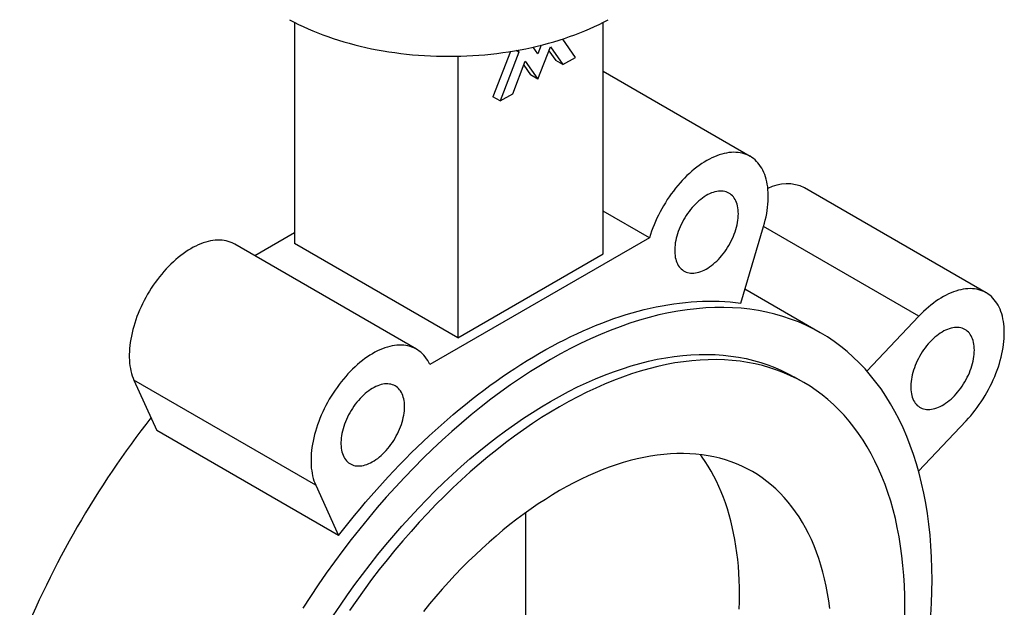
# Paper-space layout '_Isometrico' of a CAD drawing. Header units: millimetres. Extents: x -108 to 194, y -135 to 351.
# Tile 2 of 3: x -83 to 108, y 26 to 140. Entities that reach past the tile are written whole.
import ezdxf

# ---------------------------------------------------------------- set-up
doc = ezdxf.new("R2010")
doc.units = ezdxf.units.MM

psp = doc.layouts.new('_Isometrico')

# ---------------------------------------------------------------- linework, layer by layer
at = {"color": 7, "linetype": 'Continuous', "lineweight": 25}
for p, q in [((-30.05, 139.89), (-30.05, 96.86)), ((30.05, 94.82), (30.05, 139.89)), ((24.67, 133.05), (22.17, 136.62)), ((11.98, 134.18), (8.56, 125.39)), ((13.65, 134.04), (13.08, 134.37)), ((13.38, 134.42), (13.65, 134.04)), ((17.32, 133.71), (16.39, 135.03)), ((17.98, 135.41), (17.32, 133.71)), ((17.32, 128.81), (19.77, 135.12)), ((19.47, 134.35), (20.81, 132.46)), ((19.77, 135.12), (22.22, 131.64)), ((1.77, 133.27), (1.77, 78.49)), ((13.65, 134.04), (9.98, 124.57)), ((12.43, 125.98), (14.87, 132.3)), ((14.87, 132.3), (17.32, 128.81)), ((22.22, 131.64), (20.81, 132.46)), ((22.22, 131.64), (24.67, 133.05)), ((14.58, 131.53), (15.91, 129.63)), ((58.65, 113.79), (30.05, 130.3)), ((17.32, 128.81), (15.91, 129.63)), ((9.98, 124.57), (8.56, 125.39)), ((9.98, 124.57), (12.43, 125.98)), ((104.57, 87.27), (69.22, 107.68)), ((39.04, 97.97), (30.05, 103.16)), ((56.82, 85.25), (61.26, 100.17)), ((-30.05, 98.9), (-37.75, 94.46)), ((39.04, 97.97), (-3.69, 73.3)), ((-6.29, 76.3), (-41.65, 96.71)), ((1.77, 78.49), (-30.05, 96.86)), ((1.77, 78.49), (30.05, 94.82)), ((72.29, 79.51), (57.63, 87.97)), ((91.47, 82.72), (81.36, 72.04)), ((-25.9, 49.85), (-61.26, 70.26)), ((-61.26, 70.26), (-56.82, 60.46)), ((69.06, 69.82), (67.3, 70.84)), ((91.4, 52.59), (100.67, 62.38)), ((-21.47, 40.05), (-56.82, 60.46)), ((-25.9, 49.85), (-21.47, 40.05)), ((15, -60.63), (15, 44.53))]:
    psp.add_line(p, q, dxfattribs=at)
at = {"color": 8, "linetype": 'Continuous', "lineweight": 25}
psp.add_line((91.47, 82.72), (61.25, 100.16), dxfattribs=at)
at = {"color": 7, "linetype": 'Continuous', "lineweight": 25, "flags": 128}
for points in [[(-30.98, 140.38), (-30.11, 139.92), (-29.23, 139.47), (-28.32, 139.04), (-27.39, 138.62), (-26.45, 138.21), (-25.49, 137.82), (-24.51, 137.44), (-23.51, 137.08), (-22.5, 136.73), (-21.47, 136.4), (-20.43, 136.08), (-19.37, 135.78), (-18.3, 135.49), (-17.22, 135.22), (-16.13, 134.97), (-15.02, 134.74), (-13.91, 134.52), (-12.78, 134.32), (-11.65, 134.13), (-10.51, 133.97), (-9.36, 133.82), (-8.2, 133.68), (-7.04, 133.57), (-5.87, 133.47), (-4.7, 133.39), (-3.53, 133.33), (-2.36, 133.28), (-1.18, 133.26), (0, 133.25), (1.18, 133.26), (2.36, 133.28), (3.53, 133.33), (4.7, 133.39), (5.87, 133.47), (7.04, 133.57), (8.2, 133.68), (9.36, 133.82), (10.51, 133.97), (11.65, 134.13), (12.78, 134.32), (13.91, 134.52), (15.02, 134.74), (16.13, 134.97), (17.22, 135.22), (18.3, 135.49), (19.37, 135.78), (20.43, 136.08), (21.47, 136.4), (22.5, 136.73), (23.51, 137.08), (24.51, 137.44), (25.49, 137.82), (26.45, 138.21), (27.39, 138.62), (28.32, 139.04), (29.23, 139.47), (30.11, 139.92), (30.98, 140.38)], [(61.26, 100.17), (61.43, 100.8), (61.59, 101.42), (61.73, 102.05), (61.86, 102.67), (61.96, 103.28), (62.04, 103.88), (62.1, 104.48), (62.14, 105.07), (62.17, 105.65), (62.17, 106.22), (62.15, 106.77), (62.11, 107.32), (62.06, 107.85), (61.98, 108.36), (61.88, 108.86), (61.77, 109.34), (61.63, 109.81), (61.48, 110.26), (61.3, 110.69), (61.11, 111.1), (60.9, 111.49), (60.67, 111.85), (60.42, 112.2), (60.16, 112.53), (59.88, 112.83), (59.59, 113.11), (59.27, 113.37), (58.95, 113.6), (58.61, 113.81), (58.25, 114), (57.88, 114.16), (57.5, 114.29), (57.11, 114.4), (56.7, 114.49), (56.28, 114.55), (55.86, 114.58), (55.42, 114.59), (54.98, 114.57), (54.52, 114.52), (54.06, 114.45), (53.59, 114.35), (53.12, 114.23), (52.64, 114.09), (52.16, 113.91), (51.68, 113.72), (51.19, 113.5), (50.7, 113.25), (50.21, 112.98), (49.72, 112.69), (49.23, 112.38), (48.74, 112.04), (48.26, 111.68), (47.77, 111.3), (47.3, 110.9), (46.82, 110.48), (46.35, 110.05), (45.89, 109.59), (45.44, 109.12), (44.99, 108.62), (44.55, 108.12), (44.12, 107.6), (43.7, 107.06), (43.29, 106.51), (42.9, 105.95), (42.51, 105.38), (42.14, 104.79), (41.78, 104.2), (41.44, 103.6), (41.1, 102.99), (40.79, 102.37), (40.49, 101.75), (40.21, 101.13), (39.94, 100.5), (39.69, 99.87), (39.46, 99.23), (39.24, 98.6), (39.04, 97.97)], [(56.34, 102.64), (56.33, 103.04), (56.3, 103.42), (56.25, 103.79), (56.18, 104.15), (56.09, 104.49), (55.98, 104.81), (55.86, 105.12), (55.71, 105.4), (55.55, 105.67), (55.37, 105.91), (55.18, 106.13), (54.96, 106.33), (54.74, 106.51), (54.49, 106.66), (54.24, 106.79), (53.97, 106.89), (53.69, 106.97), (53.39, 107.02), (53.09, 107.05), (52.78, 107.05), (52.46, 107.03), (52.13, 106.98), (51.79, 106.9), (51.45, 106.8), (51.11, 106.68), (50.76, 106.53), (50.41, 106.36), (50.06, 106.16), (49.71, 105.94), (49.36, 105.7), (49.02, 105.44), (48.68, 105.15), (48.34, 104.85), (48.01, 104.53), (47.68, 104.19), (47.36, 103.84), (47.06, 103.47), (46.76, 103.08), (46.47, 102.69), (46.19, 102.28), (45.93, 101.86), (45.68, 101.43), (45.45, 101), (45.23, 100.55), (45.02, 100.11), (44.84, 99.66), (44.66, 99.21), (44.51, 98.75), (44.38, 98.3), (44.26, 97.86), (44.16, 97.41), (44.08, 96.97), (44.02, 96.54), (43.98, 96.11), (43.96, 95.7), (43.96, 95.29), (43.98, 94.9), (44.02, 94.52), (44.08, 94.16), (44.16, 93.81), (44.26, 93.48), (44.38, 93.16), (44.51, 92.87), (44.66, 92.59), (44.84, 92.34), (45.02, 92.11), (45.23, 91.9), (45.45, 91.71), (45.68, 91.54), (45.93, 91.4), (46.19, 91.29), (46.47, 91.2), (46.76, 91.13), (47.06, 91.09), (47.36, 91.08), (47.68, 91.09), (48.01, 91.13), (48.34, 91.19), (48.68, 91.28), (49.02, 91.39), (49.36, 91.53), (49.71, 91.69), (50.06, 91.87), (50.41, 92.08), (50.76, 92.31), (51.11, 92.56), (51.45, 92.83), (51.79, 93.13), (52.13, 93.44), (52.46, 93.77), (52.78, 94.12), (53.09, 94.48), (53.39, 94.86), (53.69, 95.25), (53.97, 95.65), (54.24, 96.06), (54.49, 96.49), (54.74, 96.92), (54.96, 97.36), (55.18, 97.8), (55.37, 98.25), (55.55, 98.7), (55.71, 99.15), (55.86, 99.6), (55.98, 100.05), (56.09, 100.5), (56.18, 100.94), (56.25, 101.38), (56.3, 101.81), (56.33, 102.23), (56.34, 102.64)], [(-41.65, 96.71), (-41.78, 96.78), (-42.14, 96.96), (-42.51, 97.11), (-42.9, 97.24), (-43.29, 97.35), (-43.7, 97.42), (-44.12, 97.48), (-44.55, 97.5), (-44.99, 97.5), (-45.44, 97.48), (-45.89, 97.43), (-46.35, 97.35), (-46.82, 97.25), (-47.3, 97.12), (-47.77, 96.96), (-48.26, 96.79), (-48.74, 96.58), (-49.23, 96.36), (-49.72, 96.11), (-50.21, 95.83), (-50.7, 95.53), (-51.19, 95.21), (-51.68, 94.87), (-52.16, 94.51), (-52.64, 94.12), (-53.12, 93.72), (-53.59, 93.3), (-54.06, 92.85), (-54.52, 92.39), (-54.98, 91.91), (-55.42, 91.42), (-55.86, 90.91), (-56.28, 90.38), (-56.7, 89.84), (-57.11, 89.29), (-57.5, 88.73), (-57.88, 88.15), (-58.25, 87.56), (-58.61, 86.97), (-58.95, 86.37), (-59.27, 85.75), (-59.59, 85.14), (-59.88, 84.52), (-60.16, 83.89), (-60.42, 83.26), (-60.67, 82.63), (-60.9, 81.99), (-61.11, 81.36), (-61.3, 80.73), (-61.48, 80.1), (-61.63, 79.47), (-61.77, 78.85), (-61.88, 78.23), (-61.98, 77.62), (-62.06, 77.02), (-62.11, 76.42), (-62.15, 75.84), (-62.17, 75.26), (-62.17, 74.69), (-62.14, 74.14), (-62.1, 73.6), (-62.04, 73.08), (-61.96, 72.57), (-61.86, 72.07), (-61.73, 71.59), (-61.59, 71.13), (-61.43, 70.69), (-61.26, 70.26)], [(100.67, 62.38), (101.12, 62.87), (101.56, 63.37), (101.99, 63.89), (102.41, 64.42), (102.83, 64.96), (103.23, 65.52), (103.61, 66.09), (103.99, 66.67), (104.35, 67.27), (104.7, 67.87), (105.03, 68.47), (105.35, 69.09), (105.66, 69.71), (105.95, 70.33), (106.22, 70.96), (106.47, 71.59), (106.71, 72.22), (106.93, 72.86), (107.13, 73.49), (107.31, 74.12), (107.48, 74.75), (107.62, 75.37), (107.75, 75.99), (107.86, 76.61), (107.94, 77.22), (108.01, 77.82), (108.06, 78.41), (108.08, 78.99), (108.09, 79.56), (108.08, 80.12), (108.05, 80.66), (107.99, 81.2), (107.92, 81.71), (107.83, 82.22), (107.72, 82.7), (107.59, 83.17), (107.44, 83.63), (107.27, 84.06), (107.08, 84.48), (106.88, 84.87), (106.65, 85.25), (106.41, 85.6), (106.15, 85.93), (105.88, 86.24), (105.58, 86.53), (105.28, 86.79), (104.95, 87.03), (104.61, 87.25), (104.26, 87.44), (103.9, 87.6), (103.52, 87.74), (103.13, 87.86), (102.72, 87.95), (102.31, 88.01), (101.89, 88.05), (101.45, 88.07), (101.01, 88.05), (100.56, 88.02), (100.1, 87.95), (99.63, 87.86), (99.16, 87.75), (98.69, 87.61), (98.21, 87.44), (97.72, 87.25), (97.23, 87.04), (96.75, 86.8), (96.26, 86.53), (95.76, 86.25), (95.28, 85.94), (94.79, 85.61), (94.3, 85.25), (93.82, 84.88), (93.34, 84.49), (92.86, 84.07), (92.39, 83.64), (91.93, 83.19), (91.47, 82.72)], [(94.05, 31.43), (94.02, 33.66), (93.94, 35.86), (93.82, 38.03), (93.64, 40.16), (93.41, 42.26), (93.13, 44.32), (92.8, 46.34), (92.42, 48.32), (91.99, 50.26), (91.52, 52.16), (90.99, 54.02), (90.41, 55.83), (89.79, 57.59), (89.11, 59.31), (88.39, 60.98), (87.63, 62.6), (86.81, 64.17), (85.95, 65.68), (85.05, 67.15), (84.1, 68.56), (83.1, 69.91), (82.07, 71.21), (80.99, 72.46), (79.87, 73.64), (78.7, 74.77), (77.5, 75.84), (76.26, 76.84), (74.97, 77.79), (73.66, 78.68), (72.3, 79.5), (70.91, 80.27), (69.48, 80.97), (68.02, 81.6), (66.52, 82.17), (65, 82.68), (63.44, 83.13), (61.85, 83.51), (60.24, 83.82), (58.59, 84.07), (56.92, 84.25), (55.23, 84.37), (53.51, 84.42), (51.76, 84.41), (50, 84.33), (48.21, 84.18), (46.41, 83.97), (44.58, 83.7), (42.74, 83.36), (40.89, 82.95), (39.02, 82.48), (37.13, 81.94), (35.24, 81.34), (33.33, 80.68), (31.41, 79.96), (29.49, 79.17), (27.56, 78.32), (25.62, 77.41), (23.68, 76.43), (21.74, 75.4), (19.8, 74.31), (17.86, 73.16), (15.91, 71.95), (13.97, 70.68), (12.04, 69.36), (10.11, 67.98), (8.18, 66.55), (6.27, 65.06), (4.36, 63.52), (2.47, 61.93), (0.58, 60.29), (-1.29, 58.6), (-3.14, 56.87), (-4.98, 55.08), (-6.81, 53.25), (-8.61, 51.38), (-10.4, 49.46), (-12.16, 47.5), (-13.91, 45.5), (-15.63, 43.47), (-17.32, 41.39), (-18.99, 39.28), (-20.64, 37.13), (-22.25, 34.95), (-23.84, 32.74), (-25.4, 30.5), (-26.93, 28.23), (-28.42, 25.93)], [(-21.47, 40.05), (-20.43, 41.38), (-19.38, 42.69), (-18.33, 43.99), (-17.26, 45.27), (-16.19, 46.54), (-15.11, 47.8), (-14.01, 49.03), (-12.91, 50.26), (-11.8, 51.46), (-10.69, 52.65), (-9.56, 53.83), (-8.43, 54.98), (-7.29, 56.12), (-6.15, 57.24), (-4.99, 58.35), (-3.84, 59.43), (-2.67, 60.5), (-1.5, 61.55), (-0.33, 62.58), (0.85, 63.58), (2.03, 64.57), (3.22, 65.54), (4.41, 66.49), (5.6, 67.42), (6.8, 68.33), (8, 69.22), (9.21, 70.08), (10.41, 70.93), (11.62, 71.75), (12.83, 72.55), (14.04, 73.33), (15.25, 74.09), (16.47, 74.82), (17.68, 75.53), (18.89, 76.22), (20.1, 76.89), (21.31, 77.53), (22.52, 78.15), (23.73, 78.74), (24.94, 79.31), (26.15, 79.86), (27.35, 80.39), (28.55, 80.88), (29.75, 81.36), (30.95, 81.81), (32.14, 82.24), (33.32, 82.64), (34.51, 83.02), (35.69, 83.37), (36.86, 83.69), (38.03, 84), (39.19, 84.27), (40.35, 84.52), (41.5, 84.75), (42.65, 84.95), (43.79, 85.13), (44.92, 85.28), (46.04, 85.4), (47.16, 85.5), (48.27, 85.58), (49.37, 85.62), (50.46, 85.65), (51.54, 85.64), (52.62, 85.62), (53.68, 85.56), (54.74, 85.48), (55.79, 85.38), (56.82, 85.25)], [(102.26, 76.12), (102.25, 76.52), (102.22, 76.9), (102.17, 77.28), (102.1, 77.63), (102.01, 77.97), (101.91, 78.3), (101.78, 78.6), (101.64, 78.89), (101.47, 79.15), (101.29, 79.39), (101.1, 79.62), (100.89, 79.82), (100.66, 79.99), (100.42, 80.14), (100.16, 80.27), (99.89, 80.37), (99.61, 80.45), (99.32, 80.5), (99.01, 80.53), (98.7, 80.53), (98.38, 80.51), (98.05, 80.46), (97.72, 80.38), (97.37, 80.28), (97.03, 80.16), (96.68, 80.01), (96.33, 79.84), (95.98, 79.64), (95.63, 79.42), (95.29, 79.18), (94.94, 78.92), (94.6, 78.64), (94.26, 78.33), (93.93, 78.01), (93.6, 77.67), (93.29, 77.32), (92.98, 76.95), (92.68, 76.57), (92.39, 76.17), (92.12, 75.76), (91.85, 75.34), (91.6, 74.91), (91.37, 74.48), (91.15, 74.04), (90.95, 73.59), (90.76, 73.14), (90.59, 72.69), (90.43, 72.24), (90.3, 71.79), (90.18, 71.34), (90.08, 70.89), (90.01, 70.45), (89.95, 70.02), (89.91, 69.59), (89.89, 69.18), (89.89, 68.78), (89.91, 68.38), (89.95, 68), (90.01, 67.64), (90.08, 67.29), (90.18, 66.96), (90.3, 66.65), (90.43, 66.35), (90.59, 66.08), (90.76, 65.82), (90.95, 65.59), (91.15, 65.38), (91.37, 65.19), (91.6, 65.03), (91.85, 64.89), (92.12, 64.77), (92.39, 64.68), (92.68, 64.61), (92.98, 64.57), (93.29, 64.56), (93.6, 64.57), (93.93, 64.61), (94.26, 64.67), (94.6, 64.76), (94.94, 64.87), (95.29, 65.01), (95.63, 65.17), (95.98, 65.35), (96.33, 65.56), (96.68, 65.79), (97.03, 66.04), (97.37, 66.32), (97.72, 66.61), (98.05, 66.92), (98.38, 67.25), (98.7, 67.6), (99.01, 67.96), (99.32, 68.34), (99.61, 68.73), (99.89, 69.13), (100.16, 69.54), (100.42, 69.97), (100.66, 70.4), (100.89, 70.84), (101.1, 71.28), (101.29, 71.73), (101.47, 72.18), (101.64, 72.63), (101.78, 73.09), (101.91, 73.54), (102.01, 73.98), (102.1, 74.42), (102.17, 74.86), (102.22, 75.29), (102.25, 75.71), (102.26, 76.12)], [(-3.69, 73.3), (-3.89, 73.7), (-4.1, 74.09), (-4.33, 74.45), (-4.58, 74.8), (-4.85, 75.12), (-5.13, 75.41), (-5.43, 75.69), (-5.75, 75.94), (-6.08, 76.17), (-6.43, 76.37), (-6.78, 76.55), (-7.16, 76.7), (-7.54, 76.83), (-7.94, 76.94), (-8.35, 77.01), (-8.77, 77.07), (-9.2, 77.09), (-9.63, 77.09), (-10.08, 77.07), (-10.54, 77.01), (-11, 76.94), (-11.47, 76.84), (-11.94, 76.71), (-12.42, 76.55), (-12.9, 76.38), (-13.39, 76.17), (-13.88, 75.95), (-14.37, 75.7), (-14.86, 75.42), (-15.35, 75.12), (-15.83, 74.8), (-16.32, 74.46), (-16.81, 74.1), (-17.29, 73.71), (-17.77, 73.31), (-18.24, 72.89), (-18.71, 72.44), (-19.17, 71.98), (-19.62, 71.5), (-20.06, 71.01), (-20.5, 70.5), (-20.93, 69.97), (-21.34, 69.43), (-21.75, 68.88), (-22.14, 68.32), (-22.53, 67.74), (-22.9, 67.15), (-23.25, 66.56), (-23.59, 65.96), (-23.92, 65.34), (-24.23, 64.73), (-24.53, 64.1), (-24.81, 63.48), (-25.07, 62.85), (-25.31, 62.22), (-25.54, 61.58), (-25.75, 60.95), (-25.95, 60.32), (-26.12, 59.69), (-26.27, 59.06), (-26.41, 58.44), (-26.53, 57.82), (-26.62, 57.21), (-26.7, 56.61), (-26.76, 56.01), (-26.8, 55.43), (-26.81, 54.85), (-26.81, 54.28), (-26.79, 53.73), (-26.75, 53.19), (-26.68, 52.67), (-26.6, 52.16), (-26.5, 51.66), (-26.38, 51.18), (-26.24, 50.72), (-26.08, 50.28), (-25.9, 49.85)], [(-22.48, 24.45), (-21.09, 26.5), (-19.69, 28.53), (-18.25, 30.53), (-16.79, 32.51), (-15.3, 34.45), (-13.79, 36.36), (-12.25, 38.24), (-10.7, 40.08), (-9.12, 41.89), (-7.52, 43.66), (-5.91, 45.4), (-4.27, 47.09), (-2.62, 48.75), (-0.96, 50.36), (0.72, 51.93), (2.41, 53.46), (4.12, 54.95), (5.83, 56.38), (7.56, 57.78), (9.29, 59.12), (11.03, 60.42), (12.78, 61.66), (14.53, 62.86), (16.28, 64.01), (18.04, 65.1), (19.8, 66.14), (21.56, 67.13), (23.31, 68.06), (25.07, 68.95), (26.82, 69.77), (28.57, 70.54), (30.31, 71.25), (32.04, 71.91), (33.77, 72.51), (35.48, 73.05), (37.19, 73.54), (38.88, 73.96), (40.56, 74.33), (42.22, 74.64), (43.87, 74.89), (45.51, 75.08), (47.12, 75.21), (48.72, 75.28), (50.3, 75.29), (51.85, 75.25), (53.39, 75.14), (54.9, 74.97), (56.39, 74.75), (57.85, 74.46), (59.28, 74.12), (60.69, 73.72), (62.07, 73.26), (63.43, 72.74), (64.75, 72.17), (66.04, 71.53), (67.3, 70.84)], [(88.74, 26.33), (88.72, 28.35), (88.65, 30.34), (88.53, 32.3), (88.37, 34.23), (88.17, 36.12), (87.91, 37.99), (87.62, 39.82), (87.27, 41.61), (86.89, 43.37), (86.45, 45.08), (85.98, 46.76), (85.45, 48.4), (84.89, 50), (84.28, 51.55), (83.63, 53.06), (82.93, 54.53), (82.2, 55.95), (81.42, 57.32), (80.6, 58.64), (79.74, 59.92), (78.84, 61.15), (77.9, 62.32), (76.93, 63.45), (75.91, 64.52), (74.86, 65.54), (73.77, 66.5), (72.65, 67.42), (71.49, 68.27), (70.29, 69.08), (69.07, 69.82), (67.81, 70.51), (66.52, 71.15), (65.19, 71.72), (63.84, 72.24), (62.46, 72.7), (61.05, 73.1), (59.62, 73.44), (58.15, 73.73), (56.67, 73.95), (55.15, 74.12), (53.62, 74.22), (52.06, 74.27), (50.49, 74.26), (48.89, 74.19), (47.27, 74.06), (45.64, 73.87), (43.99, 73.62), (42.33, 73.31), (40.65, 72.94), (38.95, 72.51), (37.25, 72.03), (35.53, 71.49), (33.81, 70.89), (32.08, 70.23), (30.33, 69.52), (28.59, 68.75), (26.84, 67.92), (25.08, 67.04), (23.33, 66.11), (21.57, 65.12), (19.81, 64.08), (18.05, 62.99), (16.3, 61.84), (14.55, 60.64), (12.8, 59.4), (11.06, 58.1), (9.33, 56.76), (7.6, 55.36), (5.89, 53.92), (4.18, 52.44), (2.49, 50.91), (0.81, 49.34), (-0.86, 47.73), (-2.51, 46.07), (-4.14, 44.38), (-5.76, 42.64), (-7.35, 40.87), (-8.93, 39.06), (-10.49, 37.22), (-12.02, 35.34), (-13.53, 33.43), (-15.02, 31.49), (-16.48, 29.51), (-17.92, 27.51), (-19.33, 25.48)], [(-8.61, 65.15), (-8.62, 65.55), (-8.65, 65.93), (-8.7, 66.3), (-8.76, 66.66), (-8.85, 67), (-8.96, 67.32), (-9.09, 67.63), (-9.23, 67.91), (-9.39, 68.18), (-9.57, 68.42), (-9.77, 68.64), (-9.98, 68.84), (-10.21, 69.02), (-10.45, 69.17), (-10.71, 69.3), (-10.98, 69.4), (-11.26, 69.48), (-11.55, 69.53), (-11.85, 69.56), (-12.17, 69.56), (-12.49, 69.54), (-12.82, 69.49), (-13.15, 69.41), (-13.49, 69.31), (-13.83, 69.19), (-14.18, 69.04), (-14.53, 68.87), (-14.88, 68.67), (-15.23, 68.45), (-15.58, 68.21), (-15.93, 67.95), (-16.27, 67.66), (-16.61, 67.36), (-16.94, 67.04), (-17.26, 66.7), (-17.58, 66.35), (-17.89, 65.98), (-18.19, 65.59), (-18.47, 65.2), (-18.75, 64.79), (-19.01, 64.37), (-19.26, 63.94), (-19.5, 63.51), (-19.72, 63.06), (-19.92, 62.62), (-20.11, 62.17), (-20.28, 61.72), (-20.43, 61.26), (-20.57, 60.81), (-20.68, 60.36), (-20.78, 59.92), (-20.86, 59.48), (-20.92, 59.05), (-20.96, 58.62), (-20.98, 58.21), (-20.98, 57.8), (-20.96, 57.41), (-20.92, 57.03), (-20.86, 56.67), (-20.78, 56.32), (-20.68, 55.99), (-20.57, 55.67), (-20.43, 55.38), (-20.28, 55.1), (-20.11, 54.85), (-19.92, 54.62), (-19.72, 54.4), (-19.5, 54.22), (-19.26, 54.05), (-19.01, 53.91), (-18.75, 53.8), (-18.47, 53.71), (-18.19, 53.64), (-17.89, 53.6), (-17.58, 53.59), (-17.26, 53.6), (-16.94, 53.64), (-16.61, 53.7), (-16.27, 53.79), (-15.93, 53.9), (-15.58, 54.04), (-15.23, 54.2), (-14.88, 54.38), (-14.53, 54.59), (-14.18, 54.82), (-13.83, 55.07), (-13.49, 55.34), (-13.15, 55.64), (-12.82, 55.95), (-12.49, 56.28), (-12.17, 56.62), (-11.85, 56.99), (-11.55, 57.36), (-11.26, 57.76), (-10.98, 58.16), (-10.71, 58.57), (-10.45, 59), (-10.21, 59.43), (-9.98, 59.87), (-9.77, 60.31), (-9.57, 60.76), (-9.39, 61.21), (-9.23, 61.66), (-9.09, 62.11), (-8.96, 62.56), (-8.85, 63.01), (-8.76, 63.45), (-8.7, 63.89), (-8.65, 64.32), (-8.62, 64.74), (-8.61, 65.15)], [(74.15, 25.9), (73.95, 27.37), (73.71, 28.81), (73.44, 30.23), (73.13, 31.62), (72.79, 32.97), (72.42, 34.3), (72, 35.59), (71.56, 36.85), (71.08, 38.08), (70.56, 39.27), (70.01, 40.43), (69.43, 41.55), (68.82, 42.63), (68.17, 43.68), (67.49, 44.68), (66.78, 45.65), (66.04, 46.58), (65.27, 47.47), (64.47, 48.31), (63.64, 49.12), (62.78, 49.88), (61.89, 50.6), (60.98, 51.28), (60.04, 51.91), (59.07, 52.5), (58.07, 53.05), (57.05, 53.55), (56.01, 54), (54.94, 54.41), (53.85, 54.77), (52.74, 55.09), (51.6, 55.36), (50.45, 55.58), (49.28, 55.76), (48.08, 55.89), (46.87, 55.98), (45.64, 56.01), (44.4, 56), (43.14, 55.95), (41.86, 55.84), (40.57, 55.69), (39.27, 55.5), (37.95, 55.25), (36.63, 54.96), (35.29, 54.63), (33.95, 54.25), (32.59, 53.82), (31.23, 53.34), (29.86, 52.83), (28.49, 52.26), (27.11, 51.66), (25.73, 51), (24.34, 50.31), (22.95, 49.57), (21.57, 48.79), (20.18, 47.97), (18.79, 47.1), (17.41, 46.2), (16.02, 45.25), (14.64, 44.27), (13.27, 43.25), (11.9, 42.19), (10.54, 41.09), (9.19, 39.95), (7.84, 38.78), (6.5, 37.57), (5.18, 36.33), (3.86, 35.06), (2.56, 33.75), (1.27, 32.41), (0, 31.04), (-1.26, 29.64), (-2.51, 28.22), (-3.74, 26.76), (-4.95, 25.28)], [(56.51, 25.72), (56.55, 27.16), (56.57, 28.57), (56.55, 29.98), (56.51, 31.36), (56.44, 32.73), (56.34, 34.08), (56.22, 35.4), (56.06, 36.71), (55.88, 38), (55.67, 39.27), (55.43, 40.52), (55.17, 41.74), (54.88, 42.94), (54.56, 44.12), (54.21, 45.27), (53.84, 46.39), (53.44, 47.49), (53.01, 48.57), (52.56, 49.62), (52.08, 50.64), (51.58, 51.63), (51.05, 52.59), (50.49, 53.53), (49.91, 54.44), (49.31, 55.31), (48.95, 55.8)], [(93.82, 24.57), (93.94, 26.89), (94.02, 29.17), (94.05, 31.43)], [(88.72, 24.29), (88.74, 26.33)]]:
    psp.add_lwpolyline(points, dxfattribs=at)
at = {"color": 7, "linetype": 'Continuous', "lineweight": 25}
for centre, radius, start, end in [((65.79, 100.6), 7.87, 64.1894, 118.0396), ((83.32, -48.1), 179.69, 141.8279, 158.1719)]:
    psp.add_arc(centre, radius, start, end, dxfattribs=at)

doc.saveas('drawing.dxf')
